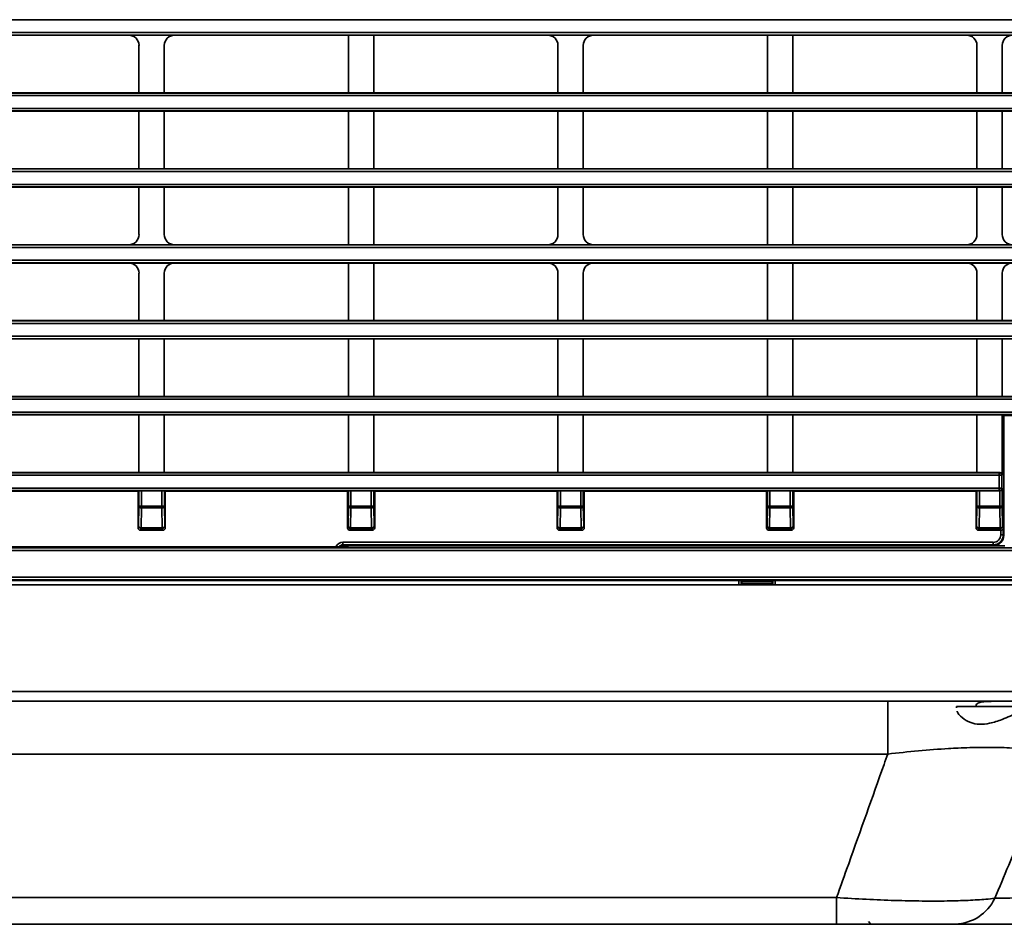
# Model space of a CAD drawing. Header units: millimetres. Extents: x 0 to 1118, y 0 to 864.
# Tile 72 of 250: x 182 to 206, y 437 to 460. Entities that reach past the tile are written whole.
import ezdxf

# ---------------------------------------------------------------- set-up
doc = ezdxf.new("R2010")
doc.units = ezdxf.units.MM
doc.styles.add('SLDTEXTSTYLE0', font='TXT', dxfattribs={"width": 0.605})
doc.dimstyles.new('SLDDIMSTYLE3', dxfattribs={"dimtxt": 4.233333, "dimasz": 4.572, "dimexe": 0, "dimexo": 0.0625, "dimgap": 1.058333, "dimtad": 0, "dimtih": 1, "dimtoh": 1, "dimdec": 1, "dimlfac": 4, "dimrnd": 1e-09, "dimzin": 4, "dimdsep": 46, "dimtxsty": 'SLDTEXTSTYLE0', "dimsah": 1, "dimcen": 0.09, "dimadec": 0, "dimazin": 1, "dimtfac": 1, "dimtofl": 0, "dimtmove": 0, "dimatfit": 3, "dimfxl": 1, "dimfrac": 2, "dimtolj": 1, "dimtzin": 12, "dimarcsym": 0})
doc.dimstyles.new('SLDDIMSTYLE4', dxfattribs={"dimtxt": 4.233333, "dimasz": 4.572, "dimexe": 0, "dimexo": 0.0625, "dimgap": 1.058333, "dimtad": 0, "dimtih": 1, "dimtoh": 1, "dimdec": 1, "dimlfac": 4, "dimrnd": 1e-09, "dimzin": 12, "dimdsep": 46, "dimtxsty": 'SLDTEXTSTYLE0', "dimsah": 1, "dimcen": 0.09, "dimadec": 0, "dimazin": 3, "dimtfac": 1, "dimtmove": 0, "dimatfit": 0, "dimfxl": 1, "dimfrac": 2, "dimtolj": 1, "dimtzin": 12, "dimarcsym": 0})

# ---------------------------------------------------------------- blocks, each defined once
blk = doc.blocks.new('_D_12')
at = {"color": 7, "linetype": 'Continuous', "lineweight": 0}
for p, q in [((156.168, 534.567), (154.713, 534.567)), ((154.713, 534.567), (154.713, 528.07)), ((167.486, 534.567), (168.942, 534.567)), ((168.942, 534.567), (168.942, 528.07)), ((77.298, 503.387), (77.298, 532.919)), ((231.805, 451.829), (231.805, 532.919)), ((77.298, 531.319), (137.737, 531.319)), ((231.805, 531.319), (171.366, 531.319)), ((154.713, 528.07), (156.168, 528.07)), ((168.942, 528.07), (167.486, 528.07))]:
    blk.add_line(p, q, dxfattribs=at)
at = {"color": 7, "linetype": 'Continuous', "lineweight": 18}
for points in [[(77.298, 531.319), (81.87, 530.557), (81.87, 532.081)], [(231.805, 531.319), (227.233, 532.081), (227.233, 530.557)]]:
    blk.add_solid(points, dxfattribs=at)
at = {"color": 7, "linetype": 'Continuous', "lineweight": 18, "char_height": 4.2333, "attachment_point": 1, "style": 'SLDTEXTSTYLE0'}
for s, insert in [('618.0', (138.706, 533.527)), ('24.3', (156.168, 533.527))]:
    blk.add_mtext(s, dxfattribs=dict(at, insert=insert))
blk = doc.blocks.new('_D_17')
at = {"color": 7, "linetype": 'Continuous', "lineweight": 0}
for p, q in [((210.844, 445.289), (210.844, 428.179)), ((213.923, 433.618), (213.923, 428.179)), ((195.437, 433.027), (193.982, 433.027)), ((193.982, 433.027), (193.982, 426.53)), ((200.288, 433.027), (201.743, 433.027)), ((201.743, 433.027), (201.743, 426.53)), ((210.844, 429.779), (204.167, 429.779)), ((213.923, 429.779), (223.448, 429.779)), ((193.982, 426.53), (195.437, 426.53)), ((201.743, 426.53), (200.288, 426.53))]:
    blk.add_line(p, q, dxfattribs=at)
at = {"color": 7, "linetype": 'Continuous', "lineweight": 18}
for points in [[(210.844, 429.779), (206.272, 430.541), (206.272, 429.017)], [(213.923, 429.779), (218.495, 429.017), (218.495, 430.541)]]:
    blk.add_solid(points, dxfattribs=at)
at = {"color": 7, "linetype": 'Continuous', "lineweight": 18, "char_height": 4.2333, "attachment_point": 1, "style": 'SLDTEXTSTYLE0'}
for s, insert in [('2X', (174.094, 431.987)), ('12.3', (181.208, 431.987)), ('.5', (195.437, 431.987))]:
    blk.add_mtext(s, dxfattribs=dict(at, insert=insert))

msp = doc.modelspace()

# ---------------------------------------------------------------- linework, layer by layer
at = {"color": 7, "linetype": 'Continuous', "lineweight": 35}
for p, q in [((211.095, 459.682), (86.393, 459.682)), ((86.393, 459.366), (211.095, 459.366)), ((211.095, 459.304), (86.393, 459.304)), ((184.406, 459.298), (180.106, 459.298)), ((184.406, 459.298), (185.531, 459.298)), ((189.831, 459.298), (185.531, 459.298)), ((189.831, 459.298), (190.456, 459.298)), ((189.831, 457.875), (189.831, 459.298)), ((194.756, 459.298), (190.456, 459.298)), ((190.456, 457.875), (190.456, 459.298)), ((194.756, 459.298), (195.881, 459.298)), ((200.181, 459.298), (195.881, 459.298)), ((200.181, 459.298), (200.806, 459.298)), ((200.181, 457.875), (200.181, 459.298)), ((205.106, 459.298), (200.806, 459.298)), ((200.806, 457.875), (200.806, 459.298)), ((205.106, 459.298), (206.231, 459.298)), ((184.656, 457.875), (184.656, 459.049)), ((185.281, 457.875), (185.281, 459.049)), ((195.006, 457.875), (195.006, 459.049)), ((195.631, 457.875), (195.631, 459.049)), ((205.356, 457.875), (205.356, 459.049)), ((205.981, 457.875), (205.981, 459.049)), ((86.393, 457.87), (211.095, 457.87)), ((211.095, 457.807), (86.393, 457.807)), ((180.106, 457.875), (184.656, 457.875)), ((185.281, 457.875), (184.656, 457.875)), ((185.281, 457.875), (189.831, 457.875)), ((190.456, 457.875), (189.831, 457.875)), ((190.456, 457.875), (195.006, 457.875)), ((195.631, 457.875), (195.006, 457.875)), ((195.631, 457.875), (200.181, 457.875)), ((200.806, 457.875), (200.181, 457.875)), ((200.806, 457.875), (205.356, 457.875)), ((205.981, 457.875), (205.356, 457.875)), ((205.981, 457.875), (210.531, 457.875)), ((86.393, 457.491), (211.095, 457.491)), ((211.095, 457.429), (86.393, 457.429)), ((184.656, 457.423), (180.106, 457.423)), ((184.656, 457.423), (185.281, 457.423)), ((184.656, 456), (184.656, 457.423)), ((189.831, 457.423), (185.281, 457.423)), ((185.281, 456), (185.281, 457.423)), ((189.831, 457.423), (190.456, 457.423)), ((189.831, 456), (189.831, 457.423)), ((195.006, 457.423), (190.456, 457.423)), ((190.456, 456), (190.456, 457.423)), ((195.006, 457.423), (195.631, 457.423)), ((195.006, 456), (195.006, 457.423)), ((200.181, 457.423), (195.631, 457.423)), ((195.631, 456), (195.631, 457.423)), ((200.181, 457.423), (200.806, 457.423)), ((200.181, 456), (200.181, 457.423)), ((205.356, 457.423), (200.806, 457.423)), ((200.806, 456), (200.806, 457.423)), ((205.356, 457.423), (205.981, 457.423)), ((205.356, 456), (205.356, 457.423)), ((210.531, 457.423), (205.981, 457.423)), ((205.981, 456), (205.981, 457.423)), ((86.393, 455.995), (211.095, 455.995)), ((211.095, 455.932), (86.393, 455.932)), ((180.106, 456), (184.656, 456)), ((185.281, 456), (184.656, 456)), ((185.281, 456), (189.831, 456)), ((190.456, 456), (189.831, 456)), ((190.456, 456), (195.006, 456)), ((195.631, 456), (195.006, 456)), ((195.631, 456), (200.181, 456)), ((200.806, 456), (200.181, 456)), ((200.806, 456), (205.356, 456)), ((205.981, 456), (205.356, 456)), ((205.981, 456), (210.531, 456)), ((86.393, 455.616), (211.095, 455.616)), ((211.095, 455.554), (86.393, 455.554)), ((184.656, 455.548), (180.106, 455.548)), ((184.656, 455.548), (185.281, 455.548)), ((184.656, 454.375), (184.656, 455.548)), ((189.831, 455.548), (185.281, 455.548)), ((185.281, 454.375), (185.281, 455.548)), ((189.831, 455.548), (190.456, 455.548)), ((189.831, 454.125), (189.831, 455.548)), ((195.006, 455.548), (190.456, 455.548)), ((190.456, 454.125), (190.456, 455.548)), ((195.006, 455.548), (195.631, 455.548)), ((195.006, 454.375), (195.006, 455.548)), ((200.181, 455.548), (195.631, 455.548)), ((195.631, 454.375), (195.631, 455.548)), ((200.181, 455.548), (200.806, 455.548)), ((200.181, 454.125), (200.181, 455.548)), ((205.356, 455.548), (200.806, 455.548)), ((200.806, 454.125), (200.806, 455.548)), ((205.356, 455.548), (205.981, 455.548)), ((205.356, 454.375), (205.356, 455.548)), ((210.531, 455.548), (205.981, 455.548)), ((205.981, 454.375), (205.981, 455.548)), ((86.393, 454.12), (211.095, 454.12)), ((180.106, 454.125), (184.406, 454.125)), ((185.531, 454.125), (184.406, 454.125)), ((185.531, 454.125), (189.831, 454.125)), ((190.456, 454.125), (189.831, 454.125)), ((190.456, 454.125), (194.756, 454.125)), ((195.881, 454.125), (194.756, 454.125)), ((195.881, 454.125), (200.181, 454.125)), ((200.806, 454.125), (200.181, 454.125)), ((200.806, 454.125), (205.106, 454.125)), ((206.231, 454.125), (205.106, 454.125)), ((211.095, 454.057), (86.393, 454.057)), ((86.393, 453.741), (211.095, 453.741)), ((211.095, 453.679), (86.393, 453.679)), ((184.406, 453.673), (180.106, 453.673)), ((184.406, 453.673), (185.531, 453.673)), ((189.831, 453.673), (185.531, 453.673)), ((189.831, 453.673), (190.456, 453.673)), ((189.831, 452.25), (189.831, 453.673)), ((194.756, 453.673), (190.456, 453.673)), ((190.456, 452.25), (190.456, 453.673)), ((194.756, 453.673), (195.881, 453.673)), ((200.181, 453.673), (195.881, 453.673)), ((200.181, 453.673), (200.806, 453.673)), ((200.181, 452.25), (200.181, 453.673)), ((205.106, 453.673), (200.806, 453.673)), ((200.806, 452.25), (200.806, 453.673)), ((205.106, 453.673), (206.231, 453.673)), ((184.656, 452.25), (184.656, 453.424)), ((185.281, 452.25), (185.281, 453.424)), ((195.006, 452.25), (195.006, 453.424)), ((195.631, 452.25), (195.631, 453.424)), ((205.356, 452.25), (205.356, 453.424)), ((205.981, 452.25), (205.981, 453.424)), ((86.393, 452.245), (211.095, 452.245)), ((211.095, 452.182), (86.393, 452.182)), ((180.106, 452.25), (184.656, 452.25)), ((185.281, 452.25), (184.656, 452.25)), ((185.281, 452.25), (189.831, 452.25)), ((190.456, 452.25), (189.831, 452.25)), ((190.456, 452.25), (195.006, 452.25)), ((195.631, 452.25), (195.006, 452.25)), ((195.631, 452.25), (200.181, 452.25)), ((200.806, 452.25), (200.181, 452.25)), ((200.806, 452.25), (205.356, 452.25)), ((205.981, 452.25), (205.356, 452.25)), ((205.981, 452.25), (210.531, 452.25)), ((86.393, 451.866), (211.095, 451.866)), ((211.095, 451.804), (86.393, 451.804)), ((184.656, 451.798), (180.106, 451.798)), ((184.656, 451.798), (185.281, 451.798)), ((184.656, 450.375), (184.656, 451.798)), ((189.831, 451.798), (185.281, 451.798)), ((185.281, 450.375), (185.281, 451.798)), ((189.831, 451.798), (190.456, 451.798)), ((189.831, 450.375), (189.831, 451.798)), ((195.006, 451.798), (190.456, 451.798)), ((190.456, 450.375), (190.456, 451.798)), ((195.006, 451.798), (195.631, 451.798)), ((195.006, 450.375), (195.006, 451.798)), ((200.181, 451.798), (195.631, 451.798)), ((195.631, 450.375), (195.631, 451.798)), ((200.181, 451.798), (200.806, 451.798)), ((200.181, 450.375), (200.181, 451.798)), ((205.356, 451.798), (200.806, 451.798)), ((200.806, 450.375), (200.806, 451.798)), ((205.356, 451.798), (205.981, 451.798)), ((205.356, 450.375), (205.356, 451.798)), ((210.531, 451.798), (205.981, 451.798)), ((205.981, 450.375), (205.981, 451.798)), ((86.393, 450.37), (211.095, 450.37)), ((211.095, 450.307), (86.393, 450.307)), ((180.106, 450.375), (184.656, 450.375)), ((185.281, 450.375), (184.656, 450.375)), ((185.281, 450.375), (189.831, 450.375)), ((190.456, 450.375), (189.831, 450.375)), ((190.456, 450.375), (195.006, 450.375)), ((195.631, 450.375), (195.006, 450.375)), ((195.631, 450.375), (200.181, 450.375)), ((200.806, 450.375), (200.181, 450.375)), ((200.806, 450.375), (205.356, 450.375)), ((205.981, 450.375), (205.356, 450.375)), ((205.981, 450.375), (210.531, 450.375)), ((86.393, 449.991), (211.095, 449.991)), ((211.095, 449.929), (86.393, 449.929)), ((184.656, 449.923), (180.106, 449.923)), ((185.281, 449.923), (184.656, 449.923)), ((184.656, 449.923), (184.656, 448.5)), ((189.831, 449.923), (185.281, 449.923)), ((185.281, 448.5), (185.281, 449.923)), ((190.456, 449.923), (189.831, 449.923)), ((189.831, 449.923), (189.831, 448.5)), ((195.006, 449.923), (190.456, 449.923)), ((190.456, 448.5), (190.456, 449.923)), ((195.631, 449.923), (195.006, 449.923)), ((195.006, 449.923), (195.006, 448.5)), ((200.181, 449.923), (195.631, 449.923)), ((195.631, 448.5), (195.631, 449.923)), ((200.806, 449.923), (200.181, 449.923)), ((200.181, 449.923), (200.181, 448.5)), ((205.356, 449.923), (200.806, 449.923)), ((200.806, 448.5), (200.806, 449.923)), ((205.981, 449.923), (205.356, 449.923)), ((205.356, 449.923), (205.356, 448.5)), ((205.981, 448.437), (205.981, 449.923)), ((206.02, 449.904), (205.981, 449.923)), ((211.106, 449.923), (205.981, 449.923)), ((206.02, 449.904), (206.02, 446.949)), ((211.144, 449.904), (206.02, 449.904)), ((153.617, 448.495), (205.908, 448.495)), ((205.908, 448.432), (153.618, 448.432)), ((180.106, 448.5), (184.656, 448.5)), ((184.656, 448.5), (185.281, 448.5)), ((185.281, 448.5), (189.831, 448.5)), ((189.831, 448.5), (190.456, 448.5)), ((190.456, 448.5), (195.006, 448.5)), ((195.006, 448.5), (195.631, 448.5)), ((195.631, 448.5), (200.181, 448.5)), ((200.181, 448.5), (200.806, 448.5)), ((200.806, 448.5), (205.356, 448.5)), ((205.356, 448.5), (205.919, 448.5)), ((205.908, 448.495), (205.919, 448.5)), ((205.908, 448.432), (205.908, 448.495)), ((205.908, 448.116), (205.908, 448.432)), ((205.908, 448.432), (205.971, 448.432)), ((205.981, 448.437), (205.971, 448.432)), ((205.971, 448.432), (205.971, 448.116)), ((205.908, 448.054), (153.617, 448.054)), ((153.618, 448.116), (205.908, 448.116)), ((184.633, 448.037), (180.129, 448.037)), ((184.655, 448.048), (184.633, 448.037)), ((184.633, 448.037), (184.633, 447.137)), ((184.655, 447.67), (184.655, 448.048)), ((185.22, 448.048), (184.718, 448.048)), ((184.718, 448.048), (184.718, 447.67)), ((185.22, 447.67), (185.22, 448.048)), ((185.304, 448.037), (185.282, 448.048)), ((185.282, 448.048), (185.282, 447.67)), ((189.808, 448.037), (185.304, 448.037)), ((185.304, 447.137), (185.304, 448.037)), ((189.83, 448.048), (189.808, 448.037)), ((189.808, 448.037), (189.808, 447.137)), ((189.83, 447.67), (189.83, 448.048)), ((190.395, 448.048), (189.893, 448.048)), ((189.893, 448.048), (189.893, 447.67)), ((190.395, 447.67), (190.395, 448.048)), ((190.479, 448.037), (190.457, 448.048)), ((190.457, 448.048), (190.457, 447.67)), ((194.983, 448.037), (190.479, 448.037)), ((190.479, 447.137), (190.479, 448.037)), ((195.005, 448.048), (194.983, 448.037)), ((194.983, 448.037), (194.983, 447.137)), ((195.005, 447.67), (195.005, 448.048)), ((195.57, 448.048), (195.068, 448.048)), ((195.068, 448.048), (195.068, 447.67)), ((195.57, 447.67), (195.57, 448.048)), ((195.654, 448.037), (195.632, 448.048)), ((195.632, 448.048), (195.632, 447.67)), ((200.158, 448.037), (195.654, 448.037)), ((195.654, 447.137), (195.654, 448.037)), ((200.18, 448.048), (200.158, 448.037)), ((200.158, 448.037), (200.158, 447.137)), ((200.18, 447.67), (200.18, 448.048)), ((200.745, 448.048), (200.243, 448.048)), ((200.243, 448.048), (200.243, 447.67)), ((200.745, 447.67), (200.745, 448.048)), ((200.829, 448.037), (200.807, 448.048)), ((200.807, 448.048), (200.807, 447.67)), ((205.333, 448.037), (200.829, 448.037)), ((200.829, 447.137), (200.829, 448.037)), ((205.355, 448.048), (205.333, 448.037)), ((205.333, 448.037), (205.333, 447.137)), ((205.355, 447.67), (205.355, 448.048)), ((205.919, 448.048), (205.418, 448.048)), ((205.418, 448.048), (205.418, 447.67)), ((205.908, 448.054), (205.908, 448.116)), ((205.908, 448.116), (205.971, 448.116)), ((205.919, 448.048), (205.908, 448.054)), ((205.92, 447.67), (205.92, 448.048)), ((205.971, 448.116), (205.982, 448.11)), ((205.982, 448.11), (205.982, 447.67)), ((184.647, 447.177), (184.655, 447.67)), ((184.718, 447.67), (184.655, 447.67)), ((184.718, 447.625), (184.709, 447.133)), ((184.718, 447.67), (185.22, 447.67)), ((184.718, 447.67), (184.718, 447.625)), ((185.22, 447.625), (184.718, 447.625)), ((185.22, 447.67), (185.282, 447.67)), ((185.22, 447.625), (185.22, 447.67)), ((185.228, 447.133), (185.22, 447.625)), ((185.282, 447.67), (185.291, 447.177)), ((189.822, 447.177), (189.83, 447.67)), ((189.893, 447.67), (189.83, 447.67)), ((189.893, 447.625), (189.884, 447.133)), ((189.893, 447.67), (190.395, 447.67)), ((189.893, 447.67), (189.893, 447.625)), ((190.395, 447.625), (189.893, 447.625)), ((190.395, 447.67), (190.457, 447.67)), ((190.395, 447.625), (190.395, 447.67)), ((190.403, 447.133), (190.395, 447.625)), ((190.457, 447.67), (190.466, 447.177)), ((194.997, 447.177), (195.005, 447.67)), ((195.068, 447.67), (195.005, 447.67)), ((195.068, 447.625), (195.059, 447.133)), ((195.068, 447.67), (195.57, 447.67)), ((195.068, 447.67), (195.068, 447.625)), ((195.57, 447.625), (195.068, 447.625)), ((195.57, 447.67), (195.632, 447.67)), ((195.57, 447.625), (195.57, 447.67)), ((195.578, 447.133), (195.57, 447.625)), ((195.632, 447.67), (195.641, 447.177)), ((200.172, 447.177), (200.18, 447.67)), ((200.243, 447.67), (200.18, 447.67)), ((200.243, 447.625), (200.234, 447.133)), ((200.243, 447.67), (200.745, 447.67)), ((200.243, 447.67), (200.243, 447.625)), ((200.745, 447.625), (200.243, 447.625)), ((200.745, 447.67), (200.807, 447.67)), ((200.745, 447.625), (200.745, 447.67)), ((200.753, 447.133), (200.745, 447.625)), ((200.807, 447.67), (200.816, 447.177)), ((205.347, 447.177), (205.355, 447.67)), ((205.418, 447.67), (205.355, 447.67)), ((205.418, 447.625), (205.409, 447.133)), ((205.418, 447.67), (205.92, 447.67)), ((205.418, 447.67), (205.418, 447.625)), ((205.92, 447.625), (205.418, 447.625)), ((205.92, 447.67), (205.982, 447.67)), ((205.92, 447.625), (205.92, 447.67)), ((205.928, 447.133), (205.92, 447.625)), ((205.982, 447.67), (205.991, 447.177)), ((184.633, 447.137), (184.647, 447.177)), ((184.709, 447.115), (184.696, 447.074)), ((184.696, 447.074), (185.242, 447.074)), ((184.709, 447.133), (185.228, 447.133)), ((184.709, 447.133), (184.709, 447.115)), ((185.228, 447.115), (184.709, 447.115)), ((185.228, 447.115), (185.228, 447.133)), ((185.242, 447.074), (185.228, 447.115)), ((185.291, 447.177), (185.304, 447.137)), ((189.808, 447.137), (189.822, 447.177)), ((189.884, 447.115), (189.871, 447.074)), ((189.871, 447.074), (190.417, 447.074)), ((189.884, 447.133), (190.403, 447.133)), ((189.884, 447.133), (189.884, 447.115)), ((190.403, 447.115), (189.884, 447.115)), ((190.403, 447.115), (190.403, 447.133)), ((190.417, 447.074), (190.403, 447.115)), ((190.466, 447.177), (190.479, 447.137)), ((194.983, 447.137), (194.997, 447.177)), ((195.059, 447.115), (195.046, 447.074)), ((195.046, 447.074), (195.592, 447.074)), ((195.059, 447.133), (195.578, 447.133)), ((195.059, 447.133), (195.059, 447.115)), ((195.578, 447.115), (195.059, 447.115)), ((195.578, 447.115), (195.578, 447.133)), ((195.592, 447.074), (195.578, 447.115)), ((195.641, 447.177), (195.654, 447.137)), ((200.158, 447.137), (200.172, 447.177)), ((200.234, 447.115), (200.221, 447.074)), ((200.221, 447.074), (200.767, 447.074)), ((200.234, 447.133), (200.753, 447.133)), ((200.234, 447.133), (200.234, 447.115)), ((200.753, 447.115), (200.234, 447.115)), ((200.753, 447.115), (200.753, 447.133)), ((200.767, 447.074), (200.753, 447.115)), ((200.816, 447.177), (200.829, 447.137)), ((205.333, 447.137), (205.347, 447.177)), ((205.409, 447.115), (205.396, 447.074)), ((205.396, 447.074), (205.942, 447.074)), ((205.409, 447.133), (205.928, 447.133)), ((205.409, 447.133), (205.409, 447.115)), ((205.928, 447.115), (205.409, 447.115)), ((205.928, 447.115), (205.928, 447.133)), ((205.942, 447.074), (205.928, 447.115)), ((205.943, 446.963), (205.943, 447.074)), ((205.991, 447.177), (206.005, 447.134)), ((206.005, 447.134), (206.005, 446.963)), ((206.005, 446.963), (205.943, 446.963)), ((206.005, 446.963), (206.02, 446.949)), ((83.548, 446.638), (212.857, 446.638)), ((212.854, 446.575), (83.548, 446.575)), ((180.134, 446.668), (189.804, 446.668)), ((189.692, 446.776), (205.755, 446.776)), ((189.692, 446.713), (189.692, 446.776)), ((205.755, 446.713), (189.692, 446.713)), ((189.692, 446.713), (189.706, 446.699)), ((189.706, 446.699), (205.77, 446.699)), ((189.804, 446.668), (189.823, 446.687)), ((189.823, 446.699), (189.823, 446.687)), ((206.044, 446.687), (189.823, 446.687)), ((205.755, 446.713), (205.755, 446.776)), ((205.77, 446.699), (205.755, 446.713)), ((83.548, 445.911), (212.854, 445.911)), ((212.857, 445.848), (83.548, 445.848)), ((213.173, 445.724), (83.548, 445.724)), ((97.874, 445.833), (199.471, 445.833)), ((199.471, 445.724), (199.471, 445.833)), ((199.533, 445.832), (199.547, 445.818)), ((199.533, 445.832), (199.533, 445.724)), ((199.547, 445.818), (200.298, 445.818)), ((199.547, 445.818), (199.548, 445.763)), ((199.548, 445.724), (199.548, 445.763)), ((200.298, 445.763), (199.548, 445.763)), ((200.312, 445.832), (200.298, 445.818)), ((200.298, 445.818), (200.298, 445.763)), ((200.298, 445.763), (200.298, 445.724)), ((200.312, 445.724), (200.312, 445.832)), ((200.374, 445.833), (212.844, 445.833)), ((200.374, 445.833), (200.374, 445.724)), ((83.548, 443.095), (213.171, 443.095)), ((213.165, 442.849), (83.548, 442.849)), ((203.151, 442.849), (203.151, 441.546)), ((204.847, 442.724), (205.34, 442.724)), ((204.853, 442.69), (204.847, 442.724)), ((205.34, 442.724), (206.277, 442.724)), ((203.151, 441.546), (177.584, 441.546)), ((95.458, 438.001), (201.888, 438.001)), ((201.888, 437.349), (201.888, 438.001)), ((201.888, 437.349), (95.458, 437.349)), ((202.673, 437.412), (202.735, 437.349)), ((205.11, 437.349), (204.907, 437.349))]:
    msp.add_line(p, q, dxfattribs=at)
for centre, radius, start, end in [((205.908, 448.432), 0.0625, 0.0069, 89.9865), ((205.908, 448.116), 0.0625, 270.0135, 359.9931), ((184.711, 447.682), 0.0567, 192.2379, 277.2251), ((185.227, 447.682), 0.0567, 262.7749, 347.7621), ((189.886, 447.682), 0.0567, 192.2379, 277.2251), ((190.402, 447.682), 0.0567, 262.7749, 347.7621), ((195.061, 447.682), 0.0567, 192.2379, 277.2251), ((195.577, 447.682), 0.0567, 262.7749, 347.7621), ((200.236, 447.682), 0.0567, 192.2379, 277.2251), ((200.752, 447.682), 0.0567, 262.7749, 347.7621), ((205.411, 447.682), 0.0567, 192.2379, 277.2251), ((205.927, 447.682), 0.0567, 262.7749, 347.7621), ((184.702, 447.189), 0.0567, 192.2379, 277.2251), ((184.709, 447.177), 0.0625, 180.0962, 269.9736), ((185.236, 447.189), 0.0567, 262.7749, 347.7621), ((185.228, 447.177), 0.0625, 270.0264, 359.9038), ((189.877, 447.189), 0.0567, 192.2379, 277.2251), ((189.884, 447.177), 0.0625, 180.0962, 269.9736), ((190.411, 447.189), 0.0567, 262.7749, 347.7621), ((190.403, 447.177), 0.0625, 270.0264, 359.9038), ((195.052, 447.189), 0.0567, 192.2379, 277.2251), ((195.059, 447.177), 0.0625, 180.0962, 269.9736), ((195.586, 447.189), 0.0567, 262.7749, 347.7621), ((195.578, 447.177), 0.0625, 270.0264, 359.9038), ((200.227, 447.189), 0.0567, 192.2379, 277.2251), ((200.234, 447.177), 0.0625, 180.0962, 269.9736), ((200.761, 447.189), 0.0567, 262.7749, 347.7621), ((200.753, 447.177), 0.0625, 270.0264, 359.9038), ((205.402, 447.189), 0.0567, 192.2379, 277.2251), ((205.409, 447.177), 0.0625, 180.0962, 269.9736), ((205.936, 447.189), 0.0567, 262.7749, 347.7621), ((205.928, 447.177), 0.0625, 270.0264, 359.9038), ((204.796, 438.453), 1.104, 271.4133, 334.8854)]:
    msp.add_arc(centre, radius, start, end, dxfattribs=at)
for centre, major_axis, ratio, start_param, end_param in [((184.406, 459.048), (0.177, 0.177), 0.999695, 5.497939, 7.068431), ((185.531, 459.048), (-0.177, 0.177), 0.999695, 5.497939, 7.068431), ((194.756, 459.048), (0.177, 0.177), 0.999695, 5.497939, 7.068431), ((195.881, 459.048), (-0.177, 0.177), 0.999695, 5.497939, 7.068431), ((205.106, 459.048), (0.177, 0.177), 0.999695, 5.497939, 7.068431), ((206.231, 459.048), (-0.177, 0.177), 0.999695, 5.497939, 7.068431), ((184.406, 454.375), (-0.177, 0.177), 0.999695, 2.356347, 3.926839), ((185.531, 454.375), (0.177, 0.177), 0.999695, 2.356347, 3.926839), ((194.756, 454.375), (-0.177, 0.177), 0.999695, 2.356347, 3.926839), ((195.881, 454.375), (0.177, 0.177), 0.999695, 2.356347, 3.926839), ((205.106, 454.375), (-0.177, 0.177), 0.999695, 2.356347, 3.926839), ((206.231, 454.375), (0.177, 0.177), 0.999695, 2.356347, 3.926839), ((184.406, 453.423), (0.177, 0.177), 0.999695, 5.497939, 7.068431), ((185.531, 453.423), (-0.177, 0.177), 0.999695, 5.497939, 7.068431), ((194.756, 453.423), (0.177, 0.177), 0.999695, 5.497939, 7.068431), ((195.881, 453.423), (-0.177, 0.177), 0.999695, 5.497939, 7.068431), ((205.106, 453.423), (0.177, 0.177), 0.999695, 5.497939, 7.068431), ((206.231, 453.423), (-0.177, 0.177), 0.999695, 5.497939, 7.068431), ((205.919, 448.437), (0.0559, 0.028), 0.99981, 5.819644, 7.390288), ((184.718, 448.048), (0.0625, 0), 0.008727, 1.570796, 3.124139), ((185.22, 448.048), (0.0625, 0), 0.008727, 0.017453, 1.570796), ((189.893, 448.048), (0.0625, 0), 0.008727, 1.570796, 3.124139), ((190.395, 448.048), (0.0625, 0), 0.008727, 0.017453, 1.570796), ((195.068, 448.048), (0.0625, 0), 0.008727, 1.570796, 3.124139), ((195.57, 448.048), (0.0625, 0), 0.008727, 0.017453, 1.570796), ((200.243, 448.048), (0.0625, 0), 0.008727, 1.570796, 3.124139), ((200.745, 448.048), (0.0625, 0), 0.008727, 0.017453, 1.570796), ((205.418, 448.048), (0.0625, 0), 0.008727, 1.570796, 3.124139), ((205.919, 448.111), (-0.0559, 0.028), 0.99981, 2.03449, 2.051791), ((205.92, 448.11), (0.0534, 0.033), 0.980675, 4.167488, 5.720831), ((184.696, 447.137), (0.0198, 0.0594), 0.998478, 1.89276, 3.462643), ((185.242, 447.137), (0.0198, -0.0594), 0.998478, 5.962135, 7.532018), ((189.871, 447.137), (0.0198, 0.0594), 0.998478, 1.89276, 3.462643), ((190.417, 447.137), (0.0198, -0.0594), 0.998478, 5.962135, 7.532018), ((195.046, 447.137), (0.0198, 0.0594), 0.998478, 1.89276, 3.462643), ((195.592, 447.137), (0.0198, -0.0594), 0.998478, 5.962135, 7.532018), ((200.221, 447.137), (0.0198, 0.0594), 0.998478, 1.89276, 3.462643), ((200.767, 447.137), (0.0198, -0.0594), 0.998478, 5.962135, 7.532018), ((205.396, 447.137), (0.0198, 0.0594), 0.998478, 1.89276, 3.462643), ((205.942, 447.137), (-0.0198, 0.0594), 0.998478, 2.820542, 2.837082), ((205.943, 447.134), (0.0618, 0.01), 0.946286, 4.560134, 6.113477), ((205.755, 446.963), (0.133, -0.133), 0.999695, 5.497939, 7.068431), ((205.755, 446.963), (-0.177, 0.177), 0.999848, 2.356347, 3.926839), ((205.77, 446.949), (0.177, -0.177), 0.999695, 5.497939, 7.068431), ((189.692, 446.588), (0.133, -0.133), 0.999695, 2.356347, 3.486564), ((189.692, 446.588), (-0.0884, 0.0884), 0.999391, 5.497939, 6.374913), ((189.706, 446.574), (0.0884, -0.0884), 0.999695, 2.356347, 3.074327), ((199.471, 445.832), (0.0625, 0), 0.017455, 0.017453, 1.570796), ((200.374, 445.832), (0.0625, 0), 0.017455, 1.570796, 3.124139)]:
    msp.add_ellipse(centre, major_axis=major_axis, ratio=ratio, start_param=start_param, end_param=end_param, dxfattribs=at)
for points, knots in [([(206.703, 442.724), (206.593, 442.675), (206.372, 442.575), (206.012, 442.407), (205.686, 442.299), (205.415, 442.272), (205.168, 442.322), (204.98, 442.443), (204.874, 442.555), (204.867, 442.601), (204.867, 442.603)], [0, 0, 0, 0, 0.1723597, 0.3442361, 0.4751895, 0.5843755, 0.6935781, 0.8407686, 0.9921858, 1, 1, 1, 1]), ([(205.34, 442.724), (205.338, 442.742), (205.334, 442.781), (205.413, 442.824), (205.557, 442.847), (205.69, 442.848), (205.758, 442.849)], [0, 0, 0, 0, 0.230251, 0.493273, 0.742199, 1, 1, 1, 1]), ([(207.249, 441.514), (207.136, 441.553), (206.941, 441.62), (206.482, 441.681), (206, 441.711), (205.46, 441.715), (205.009, 441.702), (204.494, 441.675), (203.911, 441.631), (203.404, 441.575), (203.151, 441.546)], [0, 0, 0, 0, 0.17989, 0.312575, 0.445135, 0.559296, 0.673473, 0.719228, 0.859525, 1, 1, 1, 1]), ([(201.888, 438.001), (201.988, 438.28), (202.38, 439.376), (202.8, 440.559), (203.121, 441.462), (203.151, 441.546)], [0, 0, 0, 0, 0.236251, 0.928305, 1, 1, 1, 1]), ([(207.249, 441.514), (207.227, 441.46), (206.865, 440.556), (206.385, 439.378), (205.911, 438.258), (205.795, 437.984)], [0, 0, 0, 0, 0.04632, 0.767401, 1, 1, 1, 1]), ([(201.888, 438.001), (202.132, 437.986), (202.621, 437.957), (203.337, 437.929), (204.014, 437.915), (204.625, 437.916), (205.15, 437.932), (205.534, 437.956), (205.724, 437.976), (205.795, 437.984)], [0, 0, 0, 0, 0.153085, 0.30613, 0.461286, 0.616432, 0.763506, 0.910605, 1, 1, 1, 1]), ([(205.795, 437.984), (205.991, 437.988), (206.388, 437.995), (207.175, 438.001), (208.106, 438.001), (208.842, 437.997), (209.213, 437.995)], [0, 0, 0, 0, 0.237804, 0.479958, 0.7372, 1, 1, 1, 1]), ([(204.823, 437.349), (204.771, 437.349), (204.636, 437.349), (204.354, 437.349), (203.964, 437.349), (203.505, 437.349), (202.991, 437.349), (202.446, 437.349), (202.074, 437.349), (201.888, 437.349)], [0, 0, 0, 0, 0.0900685, 0.2369641, 0.3838104, 0.5380894, 0.6923873, 0.8461545, 1, 1, 1, 1]), ([(208.654, 437.349), (208.245, 437.349), (207.417, 437.349), (206.377, 437.349), (205.487, 437.349), (205.045, 437.349), (204.823, 437.349)], [0, 0, 0, 0, 0.257203, 0.520112, 0.757808, 1, 1, 1, 1])]:
    msp.add_open_spline(points, degree=3, knots=knots, dxfattribs=at)

# ---------------------------------------------------------------- dimensions: what is measured, and where the dimension line sits
at = {"color": 7, "linetype": 'Continuous', "lineweight": 18}
dim = msp.add_linear_dim(base=(231.805, 531.319), p1=(77.298, 501.787), p2=(231.805, 450.229), dimstyle='SLDDIMSTYLE3', dxfattribs=at)
dim.commit()
dim.dimension.update_dxf_attribs({"geometry": '_D_12', "text_midpoint": (154.551, 531.319), "dimtype": 160})
dim = msp.add_linear_dim(base=(210.844, 429.779), p1=(213.923, 435.218), p2=(210.844, 446.889), text='2X<>', dimstyle='SLDDIMSTYLE4', dxfattribs=at)
dim.commit()
dim.dimension.update_dxf_attribs({"geometry": '_D_17', "text_midpoint": (188.646, 429.779), "dimtype": 160})

doc.saveas('drawing.dxf')
